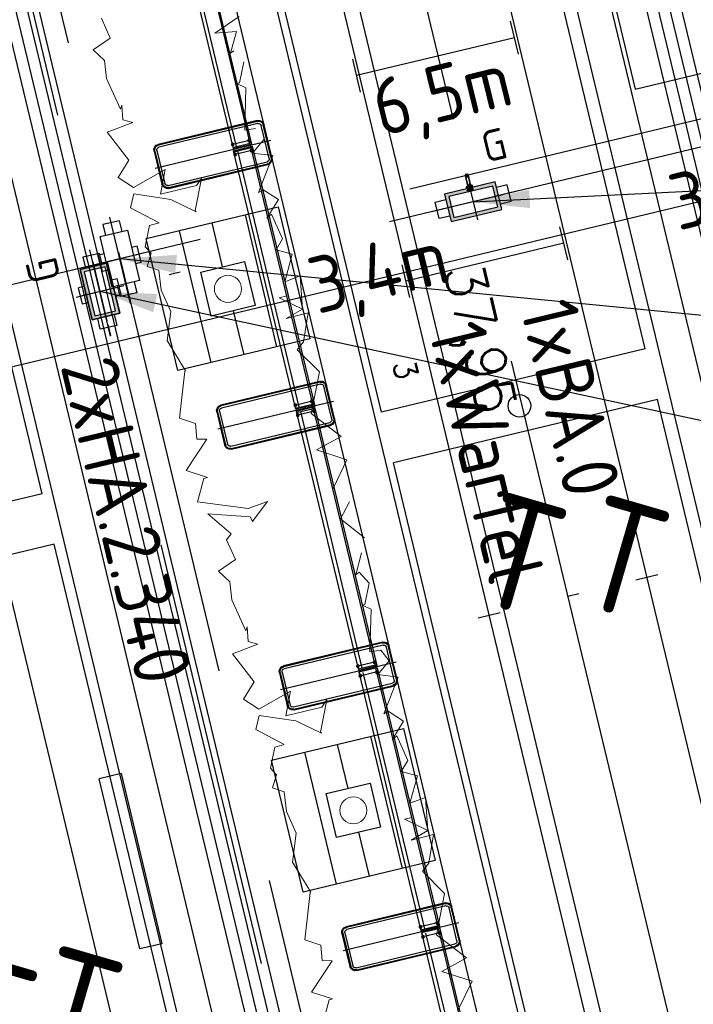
# Model space of a CAD drawing. Header units: millimetres. Extents: x 96940 to 101272, y 432237 to 434659.
# Tile 248 of 256: x 97309.81 to 97315.77, y 433514.74 to 433523.45. Entities that reach past the tile are written whole.
import ezdxf
from ezdxf.enums import TextEntityAlignment as Align

# ---------------------------------------------------------------- set-up
doc = ezdxf.new("R2010")
doc.units = ezdxf.units.MM
for name, pattern in [('CENTER', [35.225022, 22.015639, -4.403128, 4.403128, -4.403128]), ('DASHDOT', [25.4, 12.7, -6.35, 0, -6.35]), ('DASHED', [19.05, 12.7, -6.35]), ('GWI_DASHED', [5, 3.5, -1.5])]:
    doc.linetypes.add(name, pattern=pattern)
for name, color, linetype in [('citadis', 7, 'Continuous'), ('NW_BOOM_LEIVORM', 3, 'Continuous'), ('NW_BOOMROOSTER_BGSV', 15, 'Continuous'), ('Ondergrond_Nieuw_IP', 8, 'Continuous'), ('R_BN_N_Halte_ABRI', 2, 'Continuous'), ('R_BN_N_Halte_ABRI_bankjes', 9, 'Continuous'), ('R_BN_N_Kabels_en_leidingen_maatvoering', 1, 'Continuous'), ('R_BN_T_N_Citadis', 2, 'Continuous'), ('R_BN_T_N_Halte_Blindengeleidelijn', 9, 'Continuous'), ('R_BN_T_N_Halte_Doorsneden', 9, 'Continuous'), ('R_BN_T_N_Halte_Geleidepad_Markering-maatvoering', 1, 'Continuous'), ('R_BN_T_N_Halte_Hekwerk', 7, 'Continuous'), ('R_BN_T_N_Halte_Hekwerk over het hele perron', 7, 'Continuous'), ('R_BN_T_N_Halte_Perron', 7, 'Continuous'), ('R_BN_T_N_Halte_Perron-Maatvoering', 7, 'Continuous'), ('R_BN_T_N_Hartspoor', 1, 'CENTER'), ('R_BN_T_N_Kokersysteem Groene Deksel', 7, 'Continuous'), ('R_BN_T_N_Kokersysteem trekput BA.0', 7, 'Continuous'), ('R_BN_T_N_Kokersysteem trekput HA.2.340', 7, 'Continuous'), ('R_BN_T_N_Kokersysteem_Coordinaten', 1, 'Continuous'), ('R_BN_T_N_Kokersysteem_laagspanning', 2, 'DASHED'), ('R_BN_T_N_kokersysteem_maatvoering', 7, 'Continuous'), ('R_BN_T_N_Kokersysteem_signaal', 2, 'DASHDOT'), ('R_BN_T_N_Spoor', 3, 'Continuous'), ('R_BN_T_N_Thermietlassen', 7, 'Continuous'), ('R_BN_T_N_Verkanting_Maatvoering', 7, 'Continuous')]:
    doc.layers.add(name, color=color, linetype=linetype)
doc.layers.add('R_BN_T_N_Kokersysteem_wartel', color=7, linetype='Continuous', lineweight=35)
doc.layers.add('R_BN_T_N_Las', color=3, linetype='Continuous', lineweight=25)
doc.styles.add('GWI_STANDARD', font='ISOCODE.shx')
doc.styles.add('ISO', font='iso.shx')
doc.styles.get("Standard").update_dxf_attribs({"font": 'romans.shx'})
doc.dimstyles.new('RET 1-500', dxfattribs={"dimtxt": 1, "dimasz": 1, "dimexe": 0.3, "dimexo": 0, "dimgap": 0.3, "dimtad": 1, "dimdec": 3, "dimzin": 1, "dimtxsty": 'Standard', "dimcen": 0, "dimclrd": 1, "dimclre": 1, "dimclrt": 7, "dimaunit": 2, "dimadec": 4, "dimazin": 0, "dimtfac": 1, "dimtdec": 3, "dimtofl": 0, "dimtmove": 0, "dimatfit": 0, "dimfxl": 1, "dimarcsym": 0})

# ---------------------------------------------------------------- blocks, each defined once
blk = doc.blocks.new('HA.2.340')
at = {"layer": 'R_BN_T_N_Kokersysteem trekput HA.2.340'}
for p, q in [((0.075, 0.176), (-0.075, 0.176)), ((-0.075, 0.125), (-0.075, 0.176)), ((0.075, 0.125), (0.075, 0.176)), ((-0.075, -0.125), (-0.075, -0.176)), ((0.075, -0.125), (0.075, -0.176)), ((0.075, -0.176), (-0.075, -0.176))]:
    blk.add_line(p, q, dxfattribs=at)
at = {"layer": 'R_BN_T_N_Kokersysteem trekput HA.2.340', "color": 1, "linetype": 'Continuous'}
for p, q in [((0, 0.2167), (0, -0.2167)), ((0.4086, 0), (-0.3776, 0))]:
    blk.add_line(p, q, dxfattribs=at)
at = {"layer": 'R_BN_T_N_Kokersysteem trekput HA.2.340'}
blk.add_lwpolyline([(-0.23, -0.125), (0.23, -0.125), (0.23, 0.125), (-0.23, 0.125)], close=True, dxfattribs=at)
for points in [[(-0.23, -0.075), (-0.3275, -0.075), (-0.3275, 0.075), (-0.23, 0.075)], [(0.23, -0.075), (0.3275, -0.075), (0.3275, 0.075), (0.23, 0.075)]]:
    blk.add_lwpolyline(points, dxfattribs=at)
blk = doc.blocks.new('BA.0')
at = {"layer": 'R_BN_T_N_Kokersysteem trekput BA.0'}
for p, q in [((0.23, 0.125), (-0.23, 0.125)), ((-0.23, 0.125), (-0.23, -0.125)), ((0.23, -0.125), (0.23, 0.125)), ((-0.3275, -0.075), (-0.3275, 0.075)), ((-0.3275, 0.075), (-0.23, 0.075)), ((0.3275, 0.075), (0.23, 0.075)), ((0.3275, -0.075), (0.3275, 0.075)), ((-0.23, -0.075), (-0.3275, -0.075)), ((0.23, -0.075), (0.3275, -0.075)), ((-0.23, -0.125), (0.23, -0.125))]:
    blk.add_line(p, q, dxfattribs=at)
at = {"layer": 'R_BN_T_N_Kokersysteem trekput BA.0', "color": 1, "linetype": 'Continuous'}
for p, q in [((0, 0.1634), (0, -0.1634)), ((0.4086, 0), (-0.3776, 0))]:
    blk.add_line(p, q, dxfattribs=at)
blk = doc.blocks.new('*U32')
at = {"layer": 'R_BN_T_N_Citadis', "color": 9, "linetype": 'Continuous'}
for p, q in [((-24.2945, 1.2), (-18.5095, 1.2)), ((-18.5095, -1.2), (-18.5095, 1.2)), ((-18.05, -1.2), (-18.05, 1.2)), ((-18.05, 1.2), (-14.0255, 1.2)), ((-24.2945, -1.2), (-18.5095, -1.2)), ((-18.05, -1.2), (-14.0255, -1.2))]:
    blk.add_line(p, q, dxfattribs=at)
at = {"layer": 'R_BN_T_N_Citadis', "color": 9}
for p, q in [((-17.1228, 0.7175), (-16.8228, 0.7175)), ((-16.9728, -0.7175), (-16.9728, 0.7175)), ((-15.2528, 0.7175), (-14.9528, 0.7175)), ((-15.1028, -0.7175), (-15.1028, 0.7175)), ((-17.1228, -0.7175), (-16.8228, -0.7175)), ((-15.2528, -0.7175), (-14.9528, -0.7175)), ((-22.1676, -1.3), (-22.1676, -1.1)), ((-22.1676, -1.1), (-20.6197, -1.1)), ((-20.6197, -1.3), (-20.6197, -1.1)), ((-20.6197, -1.3), (-22.1676, -1.3))]:
    blk.add_line(p, q, dxfattribs=at)
blk.add_circle((-18.2798, 0), 0.1, dxfattribs=at)
at = {"layer": 'R_BN_T_N_Citadis', "color": 9, "linetype": 'Continuous', "width": 0.933333}
blk.add_text('3', height=0.2, rotation=180, dxfattribs=at).set_placement((-17.6542, 0.9037), align=Align.MIDDLE_LEFT)
blk = doc.blocks.new('boomrooster model rijn 2')
at = {"color": 15, "linetype": 'ByBlock', "lineweight": -2, "ltscale": 0.5}
blk.add_line((97084.1739, 433637.3915), (97084.174, 433637.7912), dxfattribs=at)
for points in [[(97083.5734, 433636.591), (97083.5729, 433637.791), (97084.7729, 433637.7915), (97084.7734, 433636.5915), (97083.5734, 433636.591)], [(97083.9738, 433636.9917), (97083.974, 433637.3916), (97084.3738, 433637.3914), (97084.3737, 433636.9915)]]:
    blk.add_lwpolyline(points, close=True, dxfattribs=at)
for points in [[(97083.8743, 433636.591), (97083.8747, 433637.7915)], [(97084.4729, 433636.5914), (97084.4733, 433637.7914)], [(97084.1737, 433636.9916), (97084.1736, 433636.5912)]]:
    blk.add_lwpolyline(points, dxfattribs=at)
blk = doc.blocks.new('FUNDERINGSVOET_KLEIN')
at = {"layer": 'R_BN_T_N_Halte_Hekwerk over het hele perron', "color": 1, "ltscale": 0.5}
for p, q in [((-0.15, 0), (0.15, 0)), ((-0.2, -0.95), (-0.2, -0.05)), ((-0.193, -0.95), (-0.193, -0.05)), ((-0.1737, -0.95), (-0.1737, -0.05)), ((-0.15, -0.007), (0.15, -0.007)), ((-0.15, -0.0263), (0.15, -0.0263)), ((0.1737, -0.05), (0.1737, -0.95)), ((0.193, -0.05), (0.193, -0.95)), ((0.2, -0.05), (0.2, -0.95)), ((0.15, -0.9737), (-0.15, -0.9737)), ((0.15, -0.993), (-0.15, -0.993)), ((0.15, -1), (-0.15, -1))]:
    blk.add_line(p, q, dxfattribs=at)
at = {"layer": 'R_BN_T_N_Halte_Hekwerk over het hele perron', "color": 1, "ltscale": 0.1}
for p, q in [((0, 0.0269), (0, -1.0262)), ((-0.06, -0.16), (0.06, -0.16)), ((-0.045, -0.145), (-0.045, -0.325)), ((0.045, -0.145), (0.045, -0.325)), ((-0.06, -0.31), (0.06, -0.31))]:
    blk.add_line(p, q, dxfattribs=at)
for centre in [(-0.045, -0.16), (0.045, -0.16), (-0.045, -0.31), (0.045, -0.31)]:
    blk.add_circle(centre, 0.012, dxfattribs=at)
at = {"layer": 'R_BN_T_N_Halte_Hekwerk over het hele perron', "color": 1, "ltscale": 0.5}
for centre, radius, start, end in [((-0.15, -0.05), 0.05, 90, 180), ((-0.15, -0.05), 0.043, 90, 180), ((-0.15, -0.05), 0.0237, 90, 180), ((0.15, -0.05), 0.05, 0, 90), ((0.15, -0.05), 0.043, 0, 90), ((0.15, -0.05), 0.0237, 0, 90), ((-0.15, -0.95), 0.05, 180, 270), ((-0.15, -0.95), 0.043, 180, 270), ((-0.15, -0.95), 0.0237, 180, 270), ((0.15, -0.95), 0.05, 270, 0), ((0.15, -0.95), 0.043, 270, 0), ((0.15, -0.95), 0.0237, 270, 0)]:
    blk.add_arc(centre, radius, start, end, dxfattribs=at)
blk = doc.blocks.new('*U35')
at = {"layer": 'R_BN_N_Halte_ABRI_bankjes'}
h = blk.add_hatch(dxfattribs=at)
h.set_pattern_fill('ANSI31', color=256, scale=0.06, style=0)
h.paths.add_polyline_path([(5.865, 0.4129), (5.865, 0.7568), (1.665, 0.7568), (1.665, 0.4129)])
h.paths.add_polyline_path([(3.0827, 0.3886), (3.9298, 0.3886), (3.9298, 0.7564), (3.0827, 0.7564)], flags=9)
at = {"layer": 'R_BN_N_Halte_ABRI', "color": 7}
for p, q in [((1.235, 0.54), (1.235, 1.04)), ((1.265, 1.04), (1.235, 1.04)), ((1.265, 0.54), (1.265, 1.04)), ((6.235, 0.54), (6.235, 1.04)), ((6.235, 1.04), (6.265, 1.04)), ((6.265, 0.54), (6.265, 1.04)), ((1.2, 0.54), (1.3, 0.54)), ((1.2, 0.31), (1.2, 0.54)), ((1.3, 0.54), (1.3, 0.31)), ((6.2, 0.54), (6.3, 0.54)), ((6.2, 0.31), (6.2, 0.54)), ((6.3, 0.54), (6.3, 0.31)), ((1.2, 0.4305), (0, 0.4305)), ((0, 0.4305), (0, 0.16)), ((0, 0.16), (1.2, 0.4305)), ((0, 0.4305), (1.2, 0.16)), ((1.2, 0.31), (1.2, 0.4305)), ((0, 0.16), (1.2, 0.16))]:
    blk.add_line(p, q, dxfattribs=at)
at = {"layer": 'R_BN_N_Halte_ABRI', "color": 1, "linetype": 'GWI_DASHED'}
for p, q in [((1.44, 0.5191), (1.06, 0.5191)), ((1.06, 0.5191), (1.06, 0.1391)), ((1.44, 0.1391), (1.44, 0.5191)), ((6.44, 0.5191), (6.06, 0.5191)), ((6.06, 0.5191), (6.06, 0.1391)), ((6.44, 0.1391), (6.44, 0.5191)), ((1.06, 0.1391), (1.44, 0.1391)), ((6.06, 0.1391), (6.44, 0.1391))]:
    blk.add_line(p, q, dxfattribs=at)
at = {"layer": 'R_BN_N_Halte_ABRI', "color": 7, "linetype": 'DASHED'}
for p, q in [((0, 0.31), (7.5, 0.31)), ((7.5, 0.16), (0, 0.16))]:
    blk.add_line(p, q, dxfattribs=at)
at = {"layer": 'R_BN_N_Halte_ABRI'}
blk.add_lwpolyline([(0, 0), (7.5, 0), (7.5, 2.4), (0, 2.4)], close=True, dxfattribs=at)
at = {"layer": 'R_BN_N_Halte_ABRI_bankjes', "color": 9, "ltscale": 2}
for p, q in [((5.865, 0.7568), (1.665, 0.7568)), ((1.665, 0.4129), (1.665, 0.7568)), ((5.865, 0.4129), (5.865, 0.7568)), ((5.865, 0.4129), (1.665, 0.4129))]:
    blk.add_line(p, q, dxfattribs=at)
at = {"layer": 'R_BN_N_Halte_ABRI_bankjes', "color": 9, "linetype": 'Continuous', "style": 'GWI_STANDARD', "width": 0.9}
blk.add_text('Bankje', height=0.2, dxfattribs=at).set_placement((3.1125, 0.5051))
blk = doc.blocks.new('Thermietlas')
at = {"layer": 'R_BN_T_N_Thermietlassen', "style": 'ISO'}
blk.add_text('T', height=1, dxfattribs=at).set_placement((-0.3131, -0.6106))
blk = doc.blocks.new('Groene_deksel_trekput')
at = {"layer": 'R_BN_T_N_Kokersysteem Groene Deksel'}
h = blk.add_hatch(color=256, dxfattribs=at)
h.paths.add_polyline_path([(0, 0.095), (0.2, 0.095), (0.2, 0), (0.23, 0), (0.23, 0.125), (0, 0.125)])
h.paths.add_polyline_path([(0, 0.095), (0, 0.125), (-0.23, 0.125), (-0.23, 0), (-0.2, 0), (-0.2, 0.095)])
h.paths.add_polyline_path([(-0.2, 0), (-0.23, 0), (-0.23, -0.125), (0, -0.125), (0, -0.095), (-0.2, -0.095)])
h.paths.add_polyline_path([(0, -0.095), (0, -0.125), (0.23, -0.125), (0.23, 0), (0.2, 0), (0.2, -0.095)])
for p, q in [((0.23, 0.125), (-0.23, 0.125)), ((-0.23, 0.125), (-0.23, -0.125)), ((0.2, 0.095), (-0.2, 0.095)), ((-0.2, 0.095), (-0.2, -0.095)), ((0.2, -0.095), (0.2, 0.095)), ((0.23, -0.125), (0.23, 0.125)), ((-0.23, -0.125), (0.23, -0.125)), ((-0.2, -0.095), (0.2, -0.095))]:
    blk.add_line(p, q, dxfattribs=at)
at = {"layer": 'R_BN_T_N_Kokersysteem Groene Deksel', "color": 1, "linetype": 'Continuous'}
for p, q in [((0, 0.1634), (0, -0.1634)), ((0.2684, 0), (-0.2684, 0))]:
    blk.add_line(p, q, dxfattribs=at)
at = {"layer": 'R_BN_T_N_Kokersysteem Groene Deksel', "insert": (0.1922, 0.5827), "char_height": 0.275, "width": 0.624705, "attachment_point": 1}
blk.add_mtext('{\\Fisocp|c0;G}', dxfattribs=at)
blk = doc.blocks.new('Wartel')
at = {"layer": 'R_BN_T_N_Kokersysteem_wartel', "color": 0, "linetype": 'Continuous'}
for p, q in [((-0.0263, -0.084), (-0.0263, -0.0747)), ((0.0263, -0.084), (-0.0263, -0.084)), ((-0.0195, -0.072), (0.0195, -0.072)), ((-0.015, -0.084), (-0.015, -0.094)), ((-0.0132, -0.072), (-0.0132, -0.084)), ((0.0132, -0.072), (0.0132, -0.084)), ((0.015, -0.094), (0.015, -0.084)), ((0.0263, -0.0747), (0.0263, -0.084)), ((0.0263, -0.094), (-0.0263, -0.094)), ((-0.0263, -0.094), (-0.0263, -0.1123)), ((-0.0195, -0.115), (0.0195, -0.115)), ((-0.0132, -0.1127), (-0.0132, -0.094)), ((0.0132, -0.1127), (0.0132, -0.094)), ((0.0263, -0.1123), (0.0263, -0.094))]:
    blk.add_line(p, q, dxfattribs=at)
at = {"layer": 'R_BN_T_N_Kokersysteem_wartel', "color": 7}
for p, q in [((-0.0127, -0.115), (-0.0127, -0.2072)), ((0.0127, -0.115), (0.0127, -0.2072))]:
    blk.add_line(p, q, dxfattribs=at)
blk.add_circle((0, -0.2072), 0.0127, dxfattribs=at)
at = {"layer": 'R_BN_T_N_Kokersysteem_wartel', "color": 0, "linetype": 'Continuous'}
for centre, radius, start, end in [((-0.0195, -0.0821), 0.01, 50.8455, 132.64965), ((0, -0.1115), 0.0395, 70.5291, 109.4715), ((0.0195, -0.0821), 0.01, 47.34814, 129.1564), ((-0.0195, -0.105), 0.01, 227.3518, 309.1545), ((0, -0.0755), 0.0395, 250.5285, 289.4709), ((0.0195, -0.105), 0.01, 230.8436, 312.6503)]:
    blk.add_arc(centre, radius, start, end, dxfattribs=at)
blk = doc.blocks.new('*D177')
at = {"layer": 'Defpoints', "color": 0, "transparency": 16777216}
for p in [(97296.6348, 433569.8182), (97251.8443, 433559.0453), (97321.432, 433466.7187)]:
    blk.add_point(p, dxfattribs=at)
at = {"layer": 'R_BN_T_N_Verkanting_Maatvoering', "color": 1, "lineweight": -2, "transparency": 16777216}
for p, q in [((97296.6348, 433569.8182), (97251.5526, 433558.9751)), ((97276.4076, 433456.9181), (97252.0781, 433558.073)), ((97321.432, 433466.7187), (97276.3498, 433455.8757))]:
    blk.add_line(p, q, dxfattribs=at)
at = {"layer": 'R_BN_T_N_Verkanting_Maatvoering', "color": 1, "transparency": 16777216}
for points in [[(97252.2402, 433558.112), (97251.9161, 433558.034), (97251.8443, 433559.0453)], [(97276.5696, 433456.9571), (97276.2455, 433456.8791), (97276.6414, 433455.9458)]]:
    blk.add_solid(points, dxfattribs=at)
at = {"layer": 'R_BN_T_N_Verkanting_Maatvoering', "color": 7, "transparency": 16777216, "insert": (97262.7953, 433517.6477), "char_height": 1, "attachment_point": 5, "rotation": 283.52372}
blk.add_mtext('In deze zone 1cm verkanting toepassen', dxfattribs=at)
blk = doc.blocks.new('*D318')
at = {"layer": 'Defpoints', "color": 0, "transparency": 16777216}
for p in [(97307.9754, 433573.1282), (97332.3871, 433507.0067), (97324.3197, 433505.0693)]:
    blk.add_point(p, dxfattribs=at)
at = {"layer": 'R_BN_T_N_Halte_Perron-Maatvoering', "color": 1, "lineweight": -2, "transparency": 16777216}
for p, q in [((97307.9754, 433573.1282), (97316.0428, 433575.0655)), ((97324.3197, 433505.0693), (97332.3871, 433507.0067))]:
    blk.add_line(p, q, dxfattribs=at)
at = {"layer": 'R_BN_T_N_Halte_Perron-Maatvoering', "color": 1, "lineweight": 9, "transparency": 16777216}
blk.add_line((97316.1012, 433574.8225), (97332.3287, 433507.2498), dxfattribs=at)
at = {"layer": 'R_BN_T_N_Halte_Perron-Maatvoering', "color": 1, "transparency": 16777216}
for points in [[(97316.1417, 433574.8322), (97316.0606, 433574.8127), (97316.0428, 433575.0655)], [(97332.3692, 433507.2595), (97332.2882, 433507.24), (97332.3871, 433507.0067)]]:
    blk.add_solid(points, dxfattribs=at)
at = {"layer": 'R_BN_T_N_Halte_Perron-Maatvoering', "color": 7, "transparency": 16777216, "insert": (97324.0374, 433542.9531), "char_height": 0.35, "attachment_point": 5, "rotation": 283.50383}
blk.add_mtext('70.00', dxfattribs=at)
blk = doc.blocks.new('*D370')
at = {"layer": 'Defpoints', "color": 0, "transparency": 16777216}
for p in [(97311.1803, 433540.9402), (97320.0414, 433504.0419), (97317.6391, 433503.465)]:
    blk.add_point(p, dxfattribs=at)
at = {"layer": 'R_BN_T_N_Halte_Geleidepad_Markering-maatvoering', "color": 1, "lineweight": -2, "transparency": 16777216}
for p, q in [((97311.1803, 433540.9402), (97308.778, 433540.3633)), ((97308.8364, 433540.1202), (97317.5808, 433503.7081)), ((97320.0414, 433504.0419), (97317.6391, 433503.465))]:
    blk.add_line(p, q, dxfattribs=at)
at = {"layer": 'R_BN_T_N_Halte_Geleidepad_Markering-maatvoering', "color": 1, "transparency": 16777216}
for points in [[(97308.8769, 433540.1299), (97308.7959, 433540.1105), (97308.778, 433540.3633)], [(97317.6213, 433503.7178), (97317.5402, 433503.6983), (97317.6391, 433503.465)]]:
    blk.add_solid(points, dxfattribs=at)
at = {"layer": 'R_BN_T_N_Halte_Geleidepad_Markering-maatvoering', "color": 7, "transparency": 16777216, "insert": (97313.8365, 433520.62), "char_height": 0.35, "attachment_point": 5, "rotation": 283.50383}
blk.add_mtext('37,95', dxfattribs=at)
blk = doc.blocks.new('*D432')
at = {"layer": 'Defpoints', "color": 0, "transparency": 16777216}
for p in [(97305.8032, 433539.6489), (97313.3314, 433508.3007), (97310.9253, 433507.7229)]:
    blk.add_point(p, dxfattribs=at)
at = {"layer": 'R_BN_T_N_Halte_Geleidepad_Markering-maatvoering', "color": 1, "lineweight": -2, "transparency": 16777216}
for p, q in [((97305.8032, 433539.6489), (97303.397, 433539.071)), ((97303.4554, 433538.828), (97310.8669, 433507.966)), ((97313.3314, 433508.3007), (97310.9253, 433507.7229))]:
    blk.add_line(p, q, dxfattribs=at)
at = {"layer": 'R_BN_T_N_Halte_Geleidepad_Markering-maatvoering', "color": 1, "transparency": 16777216}
for points in [[(97303.4959, 433538.8377), (97303.4149, 433538.8182), (97303.397, 433539.071)], [(97310.9074, 433507.9757), (97310.8264, 433507.9562), (97310.9253, 433507.7229)]]:
    blk.add_solid(points, dxfattribs=at)
at = {"layer": 'R_BN_T_N_Halte_Geleidepad_Markering-maatvoering', "color": 7, "transparency": 16777216, "insert": (97310.1052, 433512.4581), "char_height": 0.35, "attachment_point": 5, "rotation": 283.50383}
blk.add_mtext('32,24', dxfattribs=at)
blk = doc.blocks.new('*D544')
at = {"layer": 'Defpoints', "color": 0, "transparency": 16777216}
for p in [(97312.9963, 433539.3735), (97327.5939, 433525.3958), (97316.966, 433522.8435)]:
    blk.add_point(p, dxfattribs=at)
at = {"layer": 'R_BN_N_Kabels_en_leidingen_maatvoering', "color": 1, "lineweight": -2, "transparency": 16777216}
for p, q in [((97312.9963, 433539.3735), (97323.6243, 433541.9258)), ((97323.706, 433541.5855), (97327.5122, 433525.7361)), ((97316.966, 433522.8435), (97327.5939, 433525.3958))]:
    blk.add_line(p, q, dxfattribs=at)
at = {"layer": 'R_BN_N_Kabels_en_leidingen_maatvoering', "color": 1, "transparency": 16777216}
for points in [[(97323.7627, 433541.5991), (97323.6493, 433541.5719), (97323.6243, 433541.9258)], [(97327.5689, 433525.7498), (97327.4555, 433525.7225), (97327.5939, 433525.3958)]]:
    blk.add_solid(points, dxfattribs=at)
at = {"layer": 'R_BN_N_Kabels_en_leidingen_maatvoering', "color": 7, "transparency": 16777216, "insert": (97327.0328, 433530.7098), "char_height": 1, "attachment_point": 5, "rotation": 283.50383}
blk.add_mtext('17,00', dxfattribs=at)
blk = doc.blocks.new('*D545')
at = {"layer": 'Defpoints', "color": 0, "transparency": 16777216}
for p in [(97312.819, 433539.0841), (97329.3629, 433525.5738), (97316.7887, 433522.5541)]:
    blk.add_point(p, dxfattribs=at)
at = {"layer": 'R_BN_N_Kabels_en_leidingen_maatvoering', "color": 1, "lineweight": -2, "transparency": 16777216}
for p, q in [((97312.819, 433539.0841), (97325.3932, 433542.1038)), ((97325.475, 433541.7635), (97329.2812, 433525.9141)), ((97316.7887, 433522.5541), (97329.3629, 433525.5738))]:
    blk.add_line(p, q, dxfattribs=at)
at = {"layer": 'R_BN_N_Kabels_en_leidingen_maatvoering', "color": 1, "transparency": 16777216}
for points in [[(97325.5317, 433541.7771), (97325.4182, 433541.7499), (97325.3932, 433542.1038)], [(97329.3379, 433525.9278), (97329.2245, 433525.9005), (97329.3629, 433525.5738)]]:
    blk.add_solid(points, dxfattribs=at)
at = {"layer": 'R_BN_N_Kabels_en_leidingen_maatvoering', "color": 7, "transparency": 16777216, "insert": (97327.9906, 433534.2658), "char_height": 1, "attachment_point": 5, "rotation": 283.50385}
blk.add_mtext('17,00', dxfattribs=at)

msp = doc.modelspace()

# ---------------------------------------------------------------- hatches: boundary and pattern name
at = {"layer": 'Ondergrond_Nieuw_IP'}
h = msp.add_hatch(dxfattribs=at)
h.set_pattern_fill('DSV5_19', color=256, scale=0.5, style=0)
h.set_pattern_definition([(160.346175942, (0.4395, 0.23445), (-4.499999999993, 1.499999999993), [0.17415, -22.124953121]), (57.99461679, (0.1875, 1.10155), (4.49999999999, 7.500000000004), [0.221115, -13.929856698]), (139.76364169, (1.3761, 1.23405), (-9.000000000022, 7.499999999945), [0.1512, -25.392879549]), (90, (1.376, 1.0564), (-1.5, 9e-17), [0.177555, -1.322445]), (5.856013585, (1.15425, 0.498), (43.4999999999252, 4.5000000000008), [0.22965, -58.5772373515]), (102.200468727, (1.44735, 0.22275), (-7.4999999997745, 34.5000000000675), [0.3057, -56.4767796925]), (130.601294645, (0.94335, 0.3516), (-1.5, 1.5), [0.162, -13.667316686]), (114.44395478, (0.7676, 1.1074), (-1.499999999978, 3.00000000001), [0.2124, -17.9121689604]), (155.376435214, (0.67965, 1.3008), (-16.499999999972, 7.49999999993), [0.15465, -39.446486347]), (28.810793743, (1.1985, 0.9588), (13.499999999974, 7.499999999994), [0.202635, -34.0355016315]), (173.884496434, (0.6328, 0.8965), (-28.499999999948, 2.999999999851), [0.33, -41.910383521]), (157.166345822, (0.3339, 0.08763), (-17.99999999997, 7.500000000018), [0.19695, -30.726342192]), (11.309932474, (0.7207, 0.45117), (6, 1.5), [0.11951, -7.5290192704]), (17.878696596, (0.30465, 1.2891), (4.4999999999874, 1.500000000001), [0.24645, -48.6130424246]), (154.653824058, (1.1985, 0.9588), (-25.49999999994, 12.000000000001), [0.1866, -31.3490940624]), (175.601294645, (1.09575, 0.3399), (-1.499999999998, 4e-14), [0.15285, -19.4047572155]), (40.601294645, (0.6387, 0.8907), (1.499999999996, 1.5), [0.108045, -13.721271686]), (51.842773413, (1.03125, 1.04535), (10.499999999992, 13.500000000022), [0.3639, -26.342840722]), (72.255328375, (0.72075, 0.9609), (10.499999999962, 32.999999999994), [0.15375, -39.219464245]), (54.162347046, (0.33405, 0.087885), (7.499999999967, 10.499999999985), [0.18045, -33.124954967]), (69.44395478, (0.54495, 0.10547), (1.499999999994, 4.500000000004), [0.25035, -12.565655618]), (69.67686317, (1.09575, 0.3399), (10.4999999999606, 28.4999999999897), [0.16875, -43.0197901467]), (21.447736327, (1.16595, 0.11133), (7.499999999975, 3.0000000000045), [0.30255, -44.8222768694]), (9.46232221, (0.8847, 0.06445), (7.5, 1.5), [0.28515, -8.8389937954]), (51.709836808, (0.63285, 0.3399), (16.4999999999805, 21.000000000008), [0.14184, -36.1693153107]), (124.508522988, (0.3045, 0.9315), (-13.500000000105, 19.499999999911), [0.2064, -28.9183317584]), (47.489552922, (0.1524, 0.1641), (14.999999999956, 16.50000000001), [0.18255, -24.235680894]), (173.018942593, (0.88485, 0.064575), (-61.4999999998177, 7.500000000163), [0.33645, -73.712520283])])
h.paths.add_polyline_path([(97330.26984, 433506.62984), (97346.51407, 433510.53089), (97346.30391, 433511.40601), (97330.9348, 433507.71512), (97310.85477, 433591.32985, -0.0596941), (97309.22114, 433605.2962), (97308.95039, 433605.17041, -0.0039806), (97308.32141, 433604.88426, 0.0579611), (97309.97965, 433591.11969)])

# ---------------------------------------------------------------- linework, layer by layer
at = {"layer": 'NW_BOOM_LEIVORM', "color": 15, "linetype": 'Continuous', "lineweight": 13}
for p, q in [((97310.61289, 433523.29021), (97310.53425, 433523.46605)), ((97311.75463, 433523.48094), (97311.53744, 433523.3328)), ((97311.72847, 433523.34838), (97311.53744, 433523.3328)), ((97311.67699, 433523.1564), (97311.72847, 433523.34838)), ((97310.4632, 433523.18678), (97310.61289, 433523.29021)), ((97310.56228, 433523.0918), (97310.4632, 433523.18678)), ((97311.70633, 433523.17775), (97311.67699, 433523.1564)), ((97310.56228, 433523.0918), (97310.57904, 433522.9334)), ((97311.75555, 433522.89314), (97311.79356, 433523.08079)), ((97310.57904, 433522.9334), (97310.70509, 433522.66006)), ((97311.73363, 433522.88729), (97311.75555, 433522.89314)), ((97311.73363, 433522.88729), (97311.81252, 433522.8499)), ((97311.81252, 433522.8499), (97311.80201, 433522.47446)), ((97310.70509, 433522.66006), (97310.71488, 433522.69644)), ((97310.71488, 433522.69644), (97310.72533, 433522.56594)), ((97310.72533, 433522.56594), (97310.81151, 433522.54286)), ((97310.58525, 433522.45603), (97310.81151, 433522.54286)), ((97311.80201, 433522.47446), (97311.89714, 433522.48969)), ((97310.77754, 433522.20901), (97310.58525, 433522.45603)), ((97311.9733, 433522.39444), (97311.87243, 433522.27189)), ((97310.68334, 433522.05479), (97310.77754, 433522.20901)), ((97312.0501, 433522.25027), (97311.87243, 433522.27189)), ((97311.92378, 433521.92434), (97312.0501, 433522.25027)), ((97311.09812, 433522.12708), (97310.81903, 433521.96752)), ((97311.09812, 433522.12708), (97311.05751, 433521.90767)), ((97310.81903, 433521.96752), (97310.68334, 433522.05479)), ((97311.36348, 433521.76333), (97311.41915, 433522.04797)), ((97311.37735, 433521.98525), (97311.41915, 433522.04797)), ((97311.05751, 433521.90767), (97311.37735, 433521.98525)), ((97311.92378, 433521.92434), (97311.9644, 433521.94757)), ((97311.9644, 433521.94757), (97312.10009, 433521.8603)), ((97310.79246, 433521.7864), (97310.82167, 433521.91048)), ((97310.82167, 433521.91048), (97311.14741, 433521.8625)), ((97311.14741, 433521.8625), (97311.3736, 433521.75321)), ((97312.10009, 433521.8603), (97311.99917, 433521.69508)), ((97311.04439, 433521.65408), (97310.79246, 433521.7864)), ((97311.3736, 433521.75321), (97311.36348, 433521.76333)), ((97311.99917, 433521.69508), (97312.03847, 433521.73061)), ((97312.03847, 433521.73061), (97312.13763, 433521.51363)), ((97310.9599, 433521.63154), (97310.9219, 433521.44389)), ((97311.04439, 433521.65408), (97310.9599, 433521.63154)), ((97312.13763, 433521.51363), (97312.07918, 433521.4159)), ((97310.9219, 433521.44389), (97310.97428, 433521.38566)), ((97310.94052, 433521.26932), (97310.97428, 433521.38566)), ((97312.22153, 433521.37779), (97312.07918, 433521.4159)), ((97312.15612, 433521.13389), (97312.22153, 433521.37779)), ((97311.04397, 433521.23629), (97310.94052, 433521.26932)), ((97311.04397, 433521.23629), (97311.06257, 433521.06049)), ((97312.15612, 433521.13389), (97312.2923, 433521.18492)), ((97312.2923, 433521.18492), (97312.3139, 433520.89222)), ((97311.06257, 433521.06049), (97311.15034, 433520.87017)), ((97312.10709, 433520.99276), (97312.17436, 433521.00854)), ((97312.3201, 433520.88966), (97312.10709, 433520.99276)), ((97311.15034, 433520.87017), (97311.11565, 433520.61335)), ((97312.3139, 433520.89222), (97312.16782, 433520.80788)), ((97312.36394, 433520.85829), (97312.16782, 433520.80788)), ((97312.32227, 433520.60388), (97312.36394, 433520.85829)), ((97311.11565, 433520.61335), (97311.27885, 433520.34695)), ((97312.26727, 433520.53237), (97312.32227, 433520.60388)), ((97312.26727, 433520.53237), (97312.46256, 433520.33699)), ((97311.22541, 433519.92741), (97311.27387, 433520.34437)), ((97311.27387, 433520.34437), (97311.27885, 433520.34695)), ((97312.46256, 433520.33699), (97312.39057, 433519.96887)), ((97312.65469, 433519.76558), (97312.39057, 433519.96887)), ((97311.36684, 433519.88024), (97311.22541, 433519.92741)), ((97311.37901, 433519.74217), (97311.36684, 433519.88024)), ((97311.46815, 433519.74004), (97311.28409, 433519.46382)), ((97311.46815, 433519.74004), (97311.37901, 433519.74217)), ((97312.43825, 433519.64709), (97312.65469, 433519.76558)), ((97312.70548, 433519.55929), (97312.43825, 433519.64709)), ((97312.58335, 433519.30545), (97312.70548, 433519.55929)), ((97311.28409, 433519.46382), (97311.47197, 433519.40367)), ((97311.44219, 433519.394), (97311.38505, 433519.18616)), ((97311.47197, 433519.40367), (97311.44219, 433519.394)), ((97311.38505, 433519.18616), (97311.83259, 433519.12671)), ((97311.83259, 433519.12671), (97312.00328, 433519.1912)), ((97312.00328, 433519.1912), (97311.87632, 433519.02184)), ((97312.64816, 433519.03802), (97312.72909, 433519.18657)), ((97311.47756, 433519.08182), (97311.85083, 433519.0553)), ((97311.68219, 433518.90328), (97311.47756, 433519.08182)), ((97311.85083, 433519.0553), (97311.87354, 433519.0091)), ((97311.87632, 433519.02184), (97311.87354, 433519.0091)), ((97312.64816, 433519.03802), (97312.86264, 433518.86712)), ((97311.64225, 433518.85223), (97311.68219, 433518.90328)), ((97311.72089, 433518.67639), (97311.64225, 433518.85223)), ((97312.78499, 433518.54258), (97312.83648, 433518.73456)), ((97311.5712, 433518.57296), (97311.72089, 433518.67639)), ((97311.67028, 433518.47798), (97311.5712, 433518.57296)), ((97312.81434, 433518.56393), (97312.78499, 433518.54258)), ((97312.90157, 433518.46697), (97312.81434, 433518.56393)), ((97311.67028, 433518.47798), (97311.68704, 433518.31958)), ((97312.86356, 433518.27932), (97312.90157, 433518.46697)), ((97311.68704, 433518.31958), (97311.81309, 433518.04624)), ((97312.84164, 433518.27347), (97312.86356, 433518.27932)), ((97312.84164, 433518.27347), (97312.92052, 433518.23608)), ((97312.92052, 433518.23608), (97312.91002, 433517.86064)), ((97311.81309, 433518.04624), (97311.82288, 433518.08262)), ((97311.82288, 433518.08262), (97311.83334, 433517.95211)), ((97311.83334, 433517.95211), (97311.91952, 433517.92904)), ((97311.69325, 433517.84221), (97311.91952, 433517.92904)), ((97312.91002, 433517.86064), (97313.00514, 433517.87586)), ((97313.00514, 433517.87586), (97313.08131, 433517.78061)), ((97311.88555, 433517.59519), (97311.69325, 433517.84221)), ((97313.08131, 433517.78061), (97312.98044, 433517.65807)), ((97311.79135, 433517.44097), (97311.88555, 433517.59519)), ((97313.15811, 433517.63645), (97312.98044, 433517.65807)), ((97313.03178, 433517.31052), (97313.15811, 433517.63645)), ((97312.20613, 433517.51326), (97311.92704, 433517.3537)), ((97312.20613, 433517.51326), (97312.16552, 433517.29385)), ((97311.92704, 433517.3537), (97311.79135, 433517.44097)), ((97312.47149, 433517.14951), (97312.52716, 433517.43415)), ((97312.48536, 433517.37143), (97312.52716, 433517.43415)), ((97312.16552, 433517.29385), (97312.48536, 433517.37143)), ((97313.03178, 433517.31052), (97313.07241, 433517.33375)), ((97313.07241, 433517.33375), (97313.2081, 433517.24648)), ((97311.90046, 433517.17257), (97311.92968, 433517.29666)), ((97311.92968, 433517.29666), (97312.25542, 433517.24868)), ((97312.25542, 433517.24868), (97312.48161, 433517.13939)), ((97313.2081, 433517.24648), (97313.10718, 433517.08126)), ((97312.1524, 433517.04026), (97311.90046, 433517.17257)), ((97312.48161, 433517.13939), (97312.47149, 433517.14951)), ((97313.10718, 433517.08126), (97313.14647, 433517.11679)), ((97313.14647, 433517.11679), (97313.24564, 433516.89981)), ((97312.06791, 433517.01772), (97312.02991, 433516.83007)), ((97312.1524, 433517.04026), (97312.06791, 433517.01772)), ((97313.24564, 433516.89981), (97313.18719, 433516.80208)), ((97312.02991, 433516.83007), (97312.08229, 433516.77184)), ((97312.04853, 433516.6555), (97312.08229, 433516.77184)), ((97313.32954, 433516.76397), (97313.18719, 433516.80208)), ((97313.26413, 433516.52007), (97313.32954, 433516.76397)), ((97312.15198, 433516.62246), (97312.04853, 433516.6555)), ((97312.15198, 433516.62246), (97312.17058, 433516.44667)), ((97313.26413, 433516.52007), (97313.4003, 433516.5711)), ((97313.4003, 433516.5711), (97313.4219, 433516.2784)), ((97312.17058, 433516.44667), (97312.25834, 433516.25635)), ((97313.2151, 433516.37894), (97313.28236, 433516.39472)), ((97313.42811, 433516.27584), (97313.2151, 433516.37894)), ((97312.25834, 433516.25635), (97312.22366, 433515.99953)), ((97313.4219, 433516.2784), (97313.27583, 433516.19406)), ((97313.47195, 433516.24447), (97313.27583, 433516.19406)), ((97313.43028, 433515.99005), (97313.47195, 433516.24447)), ((97312.22366, 433515.99953), (97312.38686, 433515.73312)), ((97313.37528, 433515.91855), (97313.43028, 433515.99005)), ((97313.37528, 433515.91855), (97313.57057, 433515.72317)), ((97312.33341, 433515.31359), (97312.38187, 433515.73055)), ((97312.38187, 433515.73055), (97312.38686, 433515.73312)), ((97313.57057, 433515.72317), (97313.49858, 433515.35505)), ((97313.76269, 433515.15176), (97313.49858, 433515.35505)), ((97312.47484, 433515.26642), (97312.33341, 433515.31359)), ((97312.48702, 433515.12835), (97312.47484, 433515.26642)), ((97312.57616, 433515.12622), (97312.3921, 433514.85)), ((97312.57616, 433515.12622), (97312.48702, 433515.12835)), ((97313.54625, 433515.03327), (97313.76269, 433515.15176)), ((97313.81349, 433514.94547), (97313.54625, 433515.03327)), ((97313.69136, 433514.69163), (97313.81349, 433514.94547)), ((97312.3921, 433514.85), (97312.57998, 433514.78985)), ((97312.55019, 433514.78018), (97312.49305, 433514.57234)), ((97312.57998, 433514.78985), (97312.55019, 433514.78018))]:
    msp.add_line(p, q, dxfattribs=at)
for centre in [(97311.65382, 433521.07148), (97312.76323, 433516.4578)]:
    msp.add_circle(centre, 0.11975, dxfattribs=at)
at = {"layer": 'R_BN_T_N_Halte_Blindengeleidelijn', "ltscale": 0.01}
for p, q in [((97318.68952, 433510.95587), (97305.63236, 433565.32683)), ((97318.40704, 433510.84742), (97311.18027, 433540.94019)), ((97318.50427, 433510.87077), (97311.27751, 433540.96354)), ((97318.59229, 433510.93252), (97311.37474, 433540.98689)), ((97306.09486, 433539.71893), (97313.61389, 433508.40916)), ((97305.80315, 433539.64888), (97313.3314, 433508.3007)), ((97305.90039, 433539.67223), (97313.42864, 433508.32405)), ((97305.99762, 433539.69558), (97313.51665, 433508.38581))]:
    msp.add_line(p, q, dxfattribs=at)
at = {"layer": 'R_BN_T_N_Halte_Doorsneden', "color": 10, "linetype": 'CENTER'}
msp.add_line((97295.73463, 433517.01959), (97325.50728, 433524.16948), dxfattribs=at)
at = {"layer": 'R_BN_T_N_Halte_Hekwerk', "color": 7}
for p, q in [((97311.73102, 433522.33064), (97311.18636, 433524.59866)), ((97311.30304, 433524.62668), (97311.8477, 433522.35866)), ((97311.69699, 433522.32247), (97311.86229, 433522.36217)), ((97311.70633, 433522.28358), (97311.87163, 433522.32327)), ((97311.85704, 433522.31977), (97312.40171, 433520.05175)), ((97312.28503, 433520.02373), (97311.74036, 433522.29175)), ((97312.25099, 433520.01556), (97312.41629, 433520.05526)), ((97312.26033, 433519.97666), (97312.42563, 433520.01636)), ((97312.29437, 433519.98484), (97312.83903, 433517.71682)), ((97312.95571, 433517.74484), (97312.41105, 433520.01286)), ((97312.805, 433517.70865), (97312.9703, 433517.74835)), ((97312.84834, 433517.67807), (97313.393, 433515.41005)), ((97313.50968, 433515.43807), (97312.96502, 433517.70609)), ((97313.35897, 433515.40188), (97313.52427, 433515.44158)), ((97313.4023, 433515.3713), (97313.94697, 433513.10328)), ((97314.06365, 433513.1313), (97313.51899, 433515.39932))]:
    msp.add_line(p, q, dxfattribs=at)
for points in [[(97311.86462, 433522.35244), (97311.31529, 433524.63991), (97311.14999, 433524.60021), (97311.69932, 433522.31275)], [(97312.25333, 433520.00584), (97311.70399, 433522.2933), (97311.8693, 433522.333), (97312.41863, 433520.04553)], [(97312.97263, 433517.73862), (97312.4233, 433520.02609), (97312.258, 433519.98639), (97312.80733, 433517.69892)], [(97313.5266, 433515.43185), (97312.97727, 433517.71932), (97312.81197, 433517.67962), (97313.3613, 433515.39216)], [(97314.08057, 433513.12508), (97313.53124, 433515.41255), (97313.36594, 433515.37285), (97313.91527, 433513.08539)]]:
    msp.add_lwpolyline(points, close=True, dxfattribs=at)
at = {"layer": 'R_BN_T_N_Halte_Perron'}
for p, q in [((97319.74968, 433503.97182), (97303.40538, 433572.03068)), ((97319.45797, 433503.90177), (97303.11367, 433571.96062)), ((97316.9493, 433503.29931), (97300.605, 433571.35817)), ((97316.60898, 433503.21758), (97300.26467, 433571.27644)), ((97314.39201, 433502.68518), (97298.04771, 433570.74403)), ((97314.1003, 433502.61512), (97297.756, 433570.67398))]:
    msp.add_line(p, q, dxfattribs=at)
at = {"layer": 'R_BN_T_N_Hartspoor', "ltscale": 0.5}
for p, q in [((97289.3774, 433600.03869), (97327.05051, 433443.16514)), ((97324.95742, 433475.47727), (97296.44493, 433594.20539))]:
    msp.add_line(p, q, dxfattribs=at)
at = {"layer": 'R_BN_T_N_Kokersysteem_laagspanning', "ltscale": 0.3}
for p, q in [((97298.69003, 433571.41263), (97315.24502, 433502.38147)), ((97316.96598, 433522.84352), (97285.48115, 433515.28245))]:
    msp.add_line(p, q, dxfattribs=at)
at = {"layer": 'R_BN_T_N_Kokersysteem_signaal', "color": 2, "linetype": 'DASHDOT', "ltscale": 0.3}
for p, q in [((97298.45665, 433571.35666), (97315.01163, 433502.3255)), ((97316.78866, 433522.55411), (97302.29086, 433519.07247))]:
    msp.add_line(p, q, dxfattribs=at)
at = {"layer": 'R_BN_T_N_Las', "color": 0, "linetype": 'ByBlock', "lineweight": -2}
for p, q in [((97315.45624, 433518.54179), (97315.26177, 433518.49509)), ((97314.75858, 433518.37425), (97314.66135, 433518.3509)), ((97313.86645, 433518.16), (97314.06092, 433518.2067))]:
    msp.add_line(p, q, dxfattribs=at)
at = {"layer": 'R_BN_T_N_Spoor'}
for p, q in [((97300.21887, 433581.56307), (97323.88214, 433483.02751)), ((97298.82354, 433581.22798), (97322.48681, 433482.69242)), ((97327.74817, 433443.33269), (97295.6627, 433576.93893))]:
    msp.add_line(p, q, dxfattribs=at)

# ---------------------------------------------------------------- block references
at = {"layer": 'citadis', "color": 3, "linetype": 'Continuous', "ltscale": 0.05, "rotation": 103.5038322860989}
for p in [(97309.96335, 433537.81028), (97304.62918, 433536.52918)]:
    msp.add_blockref('*U32', p, dxfattribs=at)
at = {"layer": 'NW_BOOMROOSTER_BGSV', "rotation": 193.4794364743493}
for p in [(90642.2595, 877843.10548), (90643.36891, 877838.4918)]:
    msp.add_blockref('boomrooster model rijn 2', p, dxfattribs=at)
at = {"layer": 'R_BN_N_Halte_ABRI', "color": 1, "rotation": 103.5038322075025}
msp.add_blockref('*U35', (97317.58872, 433523.39782), dxfattribs=at)
at = {"layer": 'R_BN_T_N_Halte_Hekwerk over het hele perron', "xscale": -1, "rotation": 283.5038322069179}
for p in [(97312.00795, 433522.37658), (97312.56196, 433520.06967), (97313.11596, 433517.76276), (97313.66993, 433515.45599)]:
    msp.add_blockref('FUNDERINGSVOET_KLEIN', p, dxfattribs=at)
at = {"layer": 'R_BN_T_N_Kokersysteem Groene Deksel'}
for p, rotation in [((97313.82313, 433521.8413), 13.48592556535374), ((97310.52133, 433521.04922), 103.4859255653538)]:
    msp.add_blockref('Groene_deksel_trekput', p, dxfattribs=dict(at, rotation=rotation))
at = {"layer": 'R_BN_T_N_Kokersysteem trekput BA.0', "color": 6, "ltscale": 0.05, "rotation": 13.50383220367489}
msp.add_blockref('BA.0', (97313.82298, 433521.8419), dxfattribs=at)
at = {"layer": 'R_BN_T_N_Kokersysteem trekput HA.2.340', "color": 6, "ltscale": 0.05, "xscale": -1, "rotation": 103.4859255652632}
for p in [(97310.6978, 433521.33834), (97310.52133, 433521.04922)]:
    msp.add_blockref('HA.2.340', p, dxfattribs=at)
at = {"layer": 'R_BN_T_N_Kokersysteem_wartel', "color": 0, "linetype": 'ByBlock', "lineweight": -2, "ltscale": 0.05, "rotation": 193.5038322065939}
msp.add_blockref('Wartel', (97313.81472, 433521.8718), dxfattribs=at)
at = {"layer": 'R_BN_T_N_Thermietlassen', "color": 0, "linetype": 'ByBlock', "rotation": 343.8}
for p in [(97314.22893, 433518.83246), (97315.13971, 433518.80783), (97310.30538, 433514.81973), (97309.54947, 433514.74314)]:
    msp.add_blockref('Thermietlas', p, dxfattribs=at)

# ---------------------------------------------------------------- texts
at = {"layer": 'R_BN_T_N_kokersysteem_maatvoering', "char_height": 0.5, "attachment_point": 1}
for s, insert, width, rotation in [('{\\Fisocp|c0;6,5m}', (97312.8885, 433522.90119, 1.36784), 0.6247051, 13.782437), ('{\\Fisocp|c0;3,1m}', (97315.51744, 433522.06861, 1.36784), 0.6247051, 13.782437), ('{\\Fisocp|c0;3,4m}', (97312.32679, 433521.331, 1.36784), 0.6247051, 13.782437), ('{\\Fisocp|c0;1xBA.0\\P1xWartel}', (97314.72111, 433521.0178), 4.2841301, 283.548702), ('{\\Fisocp|c0;2xHA.2.340}', (97310.65668, 433520.50965), 4.2841301, 283.548702)]:
    msp.add_mtext(s, dxfattribs=dict(at, insert=insert, width=width, rotation=rotation))

# ---------------------------------------------------------------- dimensions: what is measured, and where the dimension line sits
at = {"layer": 'R_BN_N_Kabels_en_leidingen_maatvoering', "color": 1}
for base, p1, p2, angle, picture, middle in [((97329.36292, 433525.57382), (97312.81898, 433539.08413), (97316.78866, 433522.55411), 283.503849, '*D545', (97327.31454, 433534.10343)), ((97327.59394, 433525.39582), (97312.99631, 433539.37354), (97316.96598, 433522.84352), 283.503832, '*D544', (97326.35678, 433530.54742))]:
    dim = msp.add_linear_dim(base=base, p1=p1, p2=p2, angle=angle, dimstyle='RET 1-500', override={"dimasz": 0.35, "dimexe": 0, "dimgap": 0.1, "dimdec": 2, "dimzin": 0, "dimtofl": 1, "dimatfit": 2}, dxfattribs=at)
    dim.commit()
    dim.dimension.update_dxf_attribs({"geometry": picture, "text_midpoint": middle, "dimtype": 161})
at = {"layer": 'R_BN_T_N_Halte_Geleidepad_Markering-maatvoering', "color": 1}
for base, p1, p2, picture, middle in [((97317.63914, 433503.46497), (97311.18027, 433540.94019), (97320.04139, 433504.04187), '*D370', (97313.53665, 433520.54805)), ((97310.92527, 433507.72287), (97305.80315, 433539.64888), (97313.3314, 433508.3007), '*D432', (97309.80539, 433512.38615))]:
    dim = msp.add_linear_dim(base=base, p1=p1, p2=p2, angle=283.503832, dimstyle='RET 1-500', override={"dimtxt": 0.35, "dimasz": 0.25, "dimexe": 0, "dimgap": 0.1, "dimdec": 2, "dimzin": 0, "dimtofl": 1, "dimatfit": 2}, dxfattribs=at)
    dim.commit()
    dim.dimension.update_dxf_attribs({"geometry": picture, "text_midpoint": middle, "dimtype": 161})
at = {"layer": 'R_BN_T_N_Halte_Perron-Maatvoering'}
dim = msp.add_linear_dim(base=(97332.38708, 433507.00668), p1=(97307.97544, 433573.12818), p2=(97324.31974, 433505.06932), angle=283.503832, text='70.00', dimstyle='RET 1-500', override={"dimtxt": 0.35, "dimasz": 0.25, "dimexe": 0, "dimgap": 0.1, "dimdec": 2, "dimzin": 0, "dimtofl": 1, "dimatfit": 2, "dimlwd": 9}, dxfattribs=at)
dim.commit()
dim.dimension.update_dxf_attribs({"geometry": '*D318', "text_midpoint": (97323.76999, 433542.88888), "dimtype": 161})
at = {"layer": 'R_BN_T_N_Verkanting_Maatvoering'}
dim = msp.add_linear_dim(base=(97251.84429, 433559.04529), p1=(97321.43199, 433466.71869), p2=(97296.63485, 433569.81816), angle=103.523723, text='In deze zone 1cm verkanting toepassen', dimstyle='RET 1-500', override={"dimdec": 0, "dimtofl": 1}, dxfattribs=at)
dim.commit()
dim.dimension.update_dxf_attribs({"geometry": '*D177', "text_midpoint": (97261.85547, 433517.42168), "dimtype": 161})

# ---------------------------------------------------------------- leaders
at = {"layer": 'R_BN_T_N_Kokersysteem_Coordinaten', "color": 7, "annotation_type": 0, "has_hookline": 1, "hookline_direction": 0}
for points, text_width in [([(97313.82298, 433521.8419), (97327.25102, 433522.50941)], 5.35714), ([(97310.69783, 433521.33822), (97328.38251, 433519.61715)], 5.35714), ([(97310.52133, 433521.04922), (97328.22385, 433517.24765)], 5.33333)]:
    msp.add_leader(points, dimstyle='RET 1-500', override={"dimasz": 0.5, "dimexe": 0, "dimzin": 0, "dimtofl": 1, "dimatfit": 2}, dxfattribs=dict(at, text_width=text_width))

doc.saveas('drawing.dxf')
